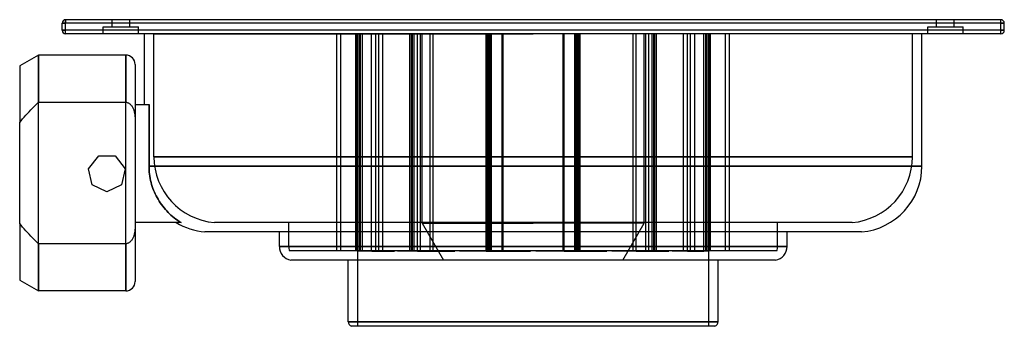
# Model space of a CAD drawing. Header units: millimetres. Extents: x -218 to 200, y -65 to 65.
import ezdxf

# ---------------------------------------------------------------- set-up
doc = ezdxf.new("R2010")
doc.units = ezdxf.units.MM
doc.layers.add('HIDDEN', color=7, linetype='Continuous')
doc.layers.add('THICK', color=7, linetype='Continuous')

msp = doc.modelspace()

# ---------------------------------------------------------------- linework, layer by layer
at = {"layer": 'HIDDEN'}
for p, q in [((-200, 63.5), (-198.5, 63.5)), ((-200, 63.5), (-200, 63.5)), ((-198.5, 65), (-198.5, 65)), ((-198.5, 63.5), (-198.5, 65)), ((-198.5, 60.5), (-198.5, 63.5)), ((198.5, 63.5), (-198.5, 63.5)), ((-178.75, 62), (-178.75, 65)), ((-178.75, 62), (-178.75, 65)), ((-171.25, 62), (-171.25, 65)), ((-171.25, 62), (-171.25, 65)), ((171.25, 62), (171.25, 65)), ((171.25, 62), (171.25, 65)), ((178.75, 62), (178.75, 65)), ((178.75, 62), (178.75, 65)), ((198.5, 65), (198.5, 65)), ((198.5, 63.5), (198.5, 65)), ((198.5, 63.5), (200, 63.5)), ((198.5, 60.5), (198.5, 63.5)), ((200, 63.5), (200, 63.5)), ((-200, 60.5), (-198.5, 60.5)), ((-200, 60.5), (-200, 60.5)), ((-198.5, 59), (-198.5, 60.5)), ((198.5, 60.5), (-198.5, 60.5)), ((-198.5, 59), (-198.5, 59)), ((-182.5, 62), (-175, 62)), ((-182.5, 59), (-182.5, 62)), ((-182.5, 59), (-182.5, 62)), ((-175, 62), (-167.5, 62)), ((-167.5, 59), (-167.5, 62)), ((-167.5, 59), (-167.5, 62)), ((-161, 59), (0, 59)), ((-161, 6.9), (-161, 59)), ((-83.39, -33), (-83.39, 59)), ((-81.61, -33), (-81.61, 59)), ((-75.33, -33), (-75.33, 59)), ((-74.94, -33), (-74.94, 59)), ((-74.45, -33), (-74.45, 59)), ((-73.72, -33), (-73.72, 59)), ((-73.33, -33), (-73.33, 59)), ((-72.45, -33.1), (-72.45, 59)), ((-68.58, -33), (-68.58, 59)), ((-66.76, -33.1), (-66.76, 59)), ((-65.57, -33), (-65.57, 59)), ((-63.79, -33.1), (-63.79, 59)), ((-52.35, -33), (-52.35, 59)), ((-51.64, -33), (-51.64, 59)), ((-51.24, -33), (-51.24, 59)), ((-50.53, -33), (-50.53, 59)), ((-49.13, -33), (-49.13, 59)), ((-47.85, -33.1), (-47.85, 59)), ((-47.1, -21.3), (-47.1, 59)), ((-43.71, -33), (-43.71, 59)), ((-42.5, -33.1), (-42.5, 59)), ((-19.95, -33), (-19.95, 59)), ((-19.46, -33.1), (-19.46, 59)), ((-19, -33), (-19, 59)), ((-18.6, -33), (-18.6, 59)), ((-18.11, -33), (-18.11, 59)), ((-17.72, -33), (-17.72, 59)), ((-13.19, -33), (-13.19, 59)), ((-12.79, -33.1), (-12.79, 59)), ((161, 59), (0, 59)), ((12.79, -33.1), (12.79, 59)), ((13.19, -33), (13.19, 59)), ((17.72, -33), (17.72, 59)), ((18.11, -33), (18.11, 59)), ((18.6, -33), (18.6, 59)), ((19, -33), (19, 59)), ((19.46, -33.1), (19.46, 59)), ((19.95, -33), (19.95, 59)), ((42.5, -33.1), (42.5, 59)), ((43.71, -33), (43.71, 59)), ((47.1, -21.3), (47.1, 59)), ((47.85, -33.1), (47.85, 59)), ((49.13, -33), (49.13, 59)), ((50.53, -33), (50.53, 59)), ((51.24, -33), (51.24, 59)), ((51.64, -33), (51.64, 59)), ((52.35, -33), (52.35, 59)), ((63.79, -33.1), (63.79, 59)), ((65.57, -33), (65.57, 59)), ((66.76, -33.1), (66.76, 59)), ((68.58, -33), (68.58, 59)), ((72.45, -33.1), (72.45, 59)), ((73.33, -33), (73.33, 59)), ((73.72, -33), (73.72, 59)), ((74.45, -33), (74.45, 59)), ((74.94, -33), (74.94, 59)), ((75.33, -33), (75.33, 59)), ((81.61, -33), (81.61, 59)), ((83.39, -33), (83.39, 59)), ((161, 6.9), (161, 59)), ((167.5, 62), (175, 62)), ((167.5, 59), (167.5, 62)), ((167.5, 59), (167.5, 62)), ((175, 62), (182.5, 62)), ((182.5, 59), (182.5, 62)), ((182.5, 59), (182.5, 62)), ((198.5, 60.5), (200, 60.5)), ((198.5, 59), (198.5, 60.5)), ((198.5, 59), (198.5, 59)), ((200, 60.5), (200, 60.5)), ((-210, 0), (-210, 50)), ((-173, 0), (-173, 50)), ((-169, 29), (-169, 29)), ((-163.1, 2.9), (-163.1, 29)), ((-184.47, 7.21), (-184.47, 7.21)), ((-177.53, 7.21), (-177.53, 7.21)), ((0, 6.9), (-161, 6.9)), ((-161, 6.9), (0, 6.9)), ((161, 6.9), (0, 6.9)), ((0, 6.9), (161, 6.9)), ((-188.8, 1.78), (-188.8, 1.78)), ((-173.2, 1.78), (-173.2, 1.78)), ((-163.08, 2.07), (-163.1, 2.9)), ((-163.1, 2.9), (0, 2.9)), ((-163.04, 1.22), (-163.08, 2.07)), ((-162.98, 0.35), (-163.04, 1.22)), ((-162.88, -0.52), (-162.98, 0.35)), ((0, 2.9), (165, 2.9)), ((-210, -50), (-210, 0)), ((-173, -50), (-173, 0)), ((-162.76, -1.4), (-162.88, -0.52)), ((-162.61, -2.28), (-162.76, -1.4)), ((-162.42, -3.16), (-162.61, -2.28)), ((-162.21, -4.02), (-162.42, -3.16)), ((-161.98, -4.88), (-162.21, -4.02)), ((-187.25, -4.99), (-187.25, -4.99)), ((-181, -8), (-181, -8)), ((-174.75, -4.99), (-174.75, -4.99)), ((-161.72, -5.71), (-161.98, -4.88)), ((-161.44, -6.53), (-161.72, -5.71)), ((-161.14, -7.32), (-161.44, -6.53)), ((-160.83, -8.08), (-161.14, -7.32)), ((-160.48, -8.85), (-160.83, -8.08)), ((-160.1, -9.62), (-160.48, -8.85)), ((-159.7, -10.39), (-160.1, -9.62)), ((-159.26, -11.16), (-159.7, -10.39)), ((-158.8, -11.92), (-159.26, -11.16)), ((-158.31, -12.67), (-158.8, -11.92)), ((-157.8, -13.4), (-158.31, -12.67)), ((-157.26, -14.11), (-157.8, -13.4)), ((-156.71, -14.8), (-157.26, -14.11)), ((-156.15, -15.47), (-156.71, -14.8)), ((-155.57, -16.1), (-156.15, -15.47)), ((-154.99, -16.7), (-155.57, -16.1)), ((-154.4, -17.28), (-154.99, -16.7)), ((-153.78, -17.85), (-154.4, -17.28)), ((-153.12, -18.42), (-153.78, -17.85)), ((-152.44, -18.97), (-153.12, -18.42)), ((-151.74, -19.51), (-152.44, -18.97)), ((-151.01, -20.03), (-151.74, -19.51)), ((-150.27, -20.53), (-151.01, -20.03)), ((-149.51, -21), (-150.27, -20.53)), ((-169, -21), (-169, -21)), ((135.36, -21), (-135.36, -21)), ((-103.75, -31.1), (-103.75, -21)), ((-47.1, -21.3), (-38.04, -37)), ((0, -21.3), (-47.1, -21.3)), ((-47.1, -21.3), (0, -21.3)), ((47.1, -21.3), (0, -21.3)), ((47.1, -21.3), (0, -21.3)), ((38.04, -37), (47.1, -21.3)), ((103.75, -31.1), (103.75, -21)), ((-107.75, -31.1), (0, -31.1)), ((0, -31.1), (-103.75, -31.1)), ((-103.75, -31.1), (0, -31.1)), ((103.44, -33), (-103.44, -33)), ((-72.87, -33.1), (-74.5, -33.1)), ((-74.5, -65), (-74.5, -33.1)), ((-74.42, -33), (-74.42, -33.1)), ((-72.87, -33.1), (-72.87, -33)), ((-72.45, -33.1), (-72.87, -33.1)), ((-72.37, -33.1), (-72.37, -33)), ((-68.55, -33.1), (-72.37, -33.1)), ((-68.55, -33), (-68.55, -33.1)), ((-68.55, -33.1), (-58.94, -33.1)), ((-65.55, -33), (-65.55, -33.1)), ((-58.94, -33.1), (-58.94, -33)), ((-57.54, -33.1), (-57.54, -33)), ((-49.11, -33.1), (-57.54, -33.1)), ((-49.11, -33), (-49.11, -33.1)), ((-49.11, -33.1), (-33.33, -33.1)), ((-43.69, -33), (-43.69, -33.1)), ((-33.33, -33.1), (-33.33, -33)), ((-31.31, -33.1), (-31.31, -33)), ((-19.94, -33.1), (-31.31, -33.1)), ((-19.94, -33), (-19.94, -33.1)), ((-19.94, -33.1), (-1.12, -33.1)), ((-13.18, -33), (-13.18, -33.1)), ((-1.12, -33.1), (-1.12, -33)), ((0, -31.1), (107.75, -31.1)), ((103.75, -31.1), (0, -31.1)), ((0, -31.1), (103.75, -31.1)), ((1.12, -33.1), (1.12, -33)), ((12.79, -33.1), (1.12, -33.1)), ((13.18, -33.1), (12.79, -33.1)), ((13.18, -33), (13.18, -33.1)), ((13.18, -33.1), (31.31, -33.1)), ((19.94, -33), (19.94, -33.1)), ((31.31, -33.1), (31.31, -33)), ((33.33, -33.1), (33.33, -33)), ((42.5, -33.1), (33.33, -33.1)), ((43.69, -33.1), (42.5, -33.1)), ((43.69, -33), (43.69, -33.1)), ((43.69, -33.1), (57.54, -33.1)), ((49.11, -33), (49.11, -33.1)), ((57.54, -33.1), (57.54, -33)), ((58.94, -33.1), (58.94, -33)), ((63.79, -33.1), (58.94, -33.1)), ((65.55, -33.1), (63.79, -33.1)), ((65.55, -33), (65.55, -33.1)), ((65.55, -33.1), (72.37, -33.1)), ((68.55, -33), (68.55, -33.1)), ((72.37, -33.1), (72.37, -33)), ((74.42, -33.1), (72.45, -33.1)), ((72.87, -33.1), (72.87, -33)), ((74.42, -33), (74.42, -33.1)), ((74.42, -33.1), (74.5, -33.1)), ((74.5, -65), (74.5, -33.1)), ((-78.5, -63.1), (0, -63.1)), ((0, -63.1), (78.5, -63.1))]:
    msp.add_line(p, q, dxfattribs=at)
for centre, radius, start, end in [((-133, 6.9), 28, 180, 265.1562), ((133, 6.9), 28, 274.8438, 0), ((-97.75, -31.1), 6, 180, 198.4614), ((97.75, -31.1), 6, 341.5386, 0)]:
    msp.add_arc(centre, radius, start, end, dxfattribs=at)
at = {"layer": 'THICK'}
for p, q in [((-198.5, 63.5), (-200, 63.5)), ((-200, 60.5), (-200, 63.5)), ((198.5, 65), (-198.5, 65)), ((-198.5, 65), (-198.5, 63.5)), ((-198.5, 60.5), (-198.5, 63.5)), ((198.5, 63.5), (-198.5, 63.5)), ((198.5, 63.5), (198.5, 65)), ((198.5, 60.5), (198.5, 63.5)), ((200, 63.5), (198.5, 63.5)), ((200, 60.5), (200, 63.5)), ((-198.5, 60.5), (-200, 60.5)), ((-198.5, 59), (-198.5, 60.5)), ((198.5, 60.5), (-198.5, 60.5)), ((198.5, 59), (-198.5, 59)), ((-165, 29), (-165, 59)), ((165, 2.9), (165, 59)), ((198.5, 59), (198.5, 60.5)), ((200, 60.5), (198.5, 60.5)), ((-210, 50), (-218, 45.38)), ((-210, 50), (-210, 30)), ((-173, 50), (-210, 50)), ((-173, 50), (-173, 30)), ((-169, 46), (-169, 22.72)), ((-218, 45.38), (-218, 21.43)), ((-210.84, 29.18), (-210, 30)), ((-210, 30), (-173, 30)), ((-173, 30), (-172.69, 29.98)), ((-172.69, 29.98), (-172.38, 29.92)), ((-172.38, 29.92), (-172.08, 29.82)), ((-172.08, 29.82), (-171.8, 29.69)), ((-171.8, 29.69), (-171.54, 29.54)), ((-171.54, 29.54), (-171.29, 29.35)), ((-171.29, 29.35), (-171.04, 29.14)), ((-215.4, 24.46), (-214.69, 25.23)), ((-214.69, 25.23), (-213.97, 26)), ((-213.97, 26), (-213.22, 26.79)), ((-213.22, 26.79), (-212.45, 27.58)), ((-212.45, 27.58), (-211.66, 28.38)), ((-211.66, 28.38), (-210.84, 29.18)), ((-171.04, 29.14), (-170.82, 28.91)), ((-170.82, 28.91), (-170.62, 28.67)), ((-170.62, 28.67), (-170.44, 28.43)), ((-170.44, 28.43), (-170.27, 28.17)), ((-170.27, 28.17), (-170.11, 27.9)), ((-170.11, 27.9), (-169.97, 27.62)), ((-169.97, 27.62), (-169.83, 27.32)), ((-169.83, 27.32), (-169.71, 27.03)), ((-169.71, 27.03), (-169.6, 26.73)), ((-169.6, 26.73), (-169.51, 26.44)), ((-169.51, 26.44), (-169.42, 26.15)), ((-169.42, 26.15), (-169.35, 25.85)), ((-169.35, 25.85), (-169.28, 25.55)), ((-169.28, 25.55), (-169.22, 25.24)), ((-169.22, 25.24), (-169.16, 24.92)), ((-169, 29), (-163.1, 29)), ((-163.1, 29), (-163.1, 2.9)), ((-218, 21.43), (-217.38, 22.18)), ((-218, -21.43), (-218, 21.43)), ((-217.38, 22.18), (-216.74, 22.93)), ((-216.74, 22.93), (-216.08, 23.69)), ((-216.08, 23.69), (-215.4, 24.46)), ((-169.16, 24.92), (-169.12, 24.6)), ((-169.12, 24.6), (-169.08, 24.28)), ((-169.08, 24.28), (-169.05, 23.96)), ((-169.05, 23.96), (-169.03, 23.64)), ((-169.03, 23.64), (-169.01, 23.32)), ((-169.01, 23.32), (-169, 23.02)), ((-169, 23.02), (-169, 22.72)), ((-169, 22.72), (-169, -22.72)), ((-188.8, 1.78), (-184.47, 7.21)), ((-184.47, 7.21), (-177.53, 7.21)), ((-177.53, 7.21), (-173.2, 1.78)), ((-187.25, -4.99), (-188.8, 1.78)), ((-173.2, 1.78), (-174.75, -4.99)), ((0, 2.9), (-163.1, 2.9)), ((-163.1, 2.9), (-163.08, 2.07)), ((-163.08, 2.07), (-163.04, 1.22)), ((-163.04, 1.22), (-162.98, 0.35)), ((-162.98, 0.35), (-162.88, -0.52)), ((165, 2.9), (0, 2.9)), ((-162.88, -0.52), (-162.76, -1.4)), ((-162.76, -1.4), (-162.61, -2.28)), ((-162.61, -2.28), (-162.42, -3.16)), ((-162.42, -3.16), (-162.21, -4.02)), ((-162.21, -4.02), (-161.98, -4.88)), ((-181, -8), (-187.25, -4.99)), ((-174.75, -4.99), (-181, -8)), ((-161.98, -4.88), (-161.72, -5.71)), ((-161.72, -5.71), (-161.44, -6.53)), ((-161.44, -6.53), (-161.14, -7.32)), ((-161.14, -7.32), (-160.83, -8.08)), ((-160.83, -8.08), (-160.48, -8.85)), ((-160.48, -8.85), (-160.1, -9.62)), ((-160.1, -9.62), (-159.7, -10.39)), ((-159.7, -10.39), (-159.26, -11.16)), ((-159.26, -11.16), (-158.8, -11.92)), ((-158.8, -11.92), (-158.31, -12.67)), ((-158.31, -12.67), (-157.8, -13.4)), ((-157.8, -13.4), (-157.26, -14.11)), ((-157.26, -14.11), (-156.71, -14.8)), ((-156.71, -14.8), (-156.15, -15.47)), ((-156.15, -15.47), (-155.57, -16.1)), ((-155.57, -16.1), (-154.99, -16.7)), ((-154.99, -16.7), (-154.4, -17.28)), ((-154.4, -17.28), (-153.78, -17.85)), ((-153.78, -17.85), (-153.12, -18.42)), ((-153.12, -18.42), (-152.44, -18.97)), ((-152.44, -18.97), (-151.74, -19.51)), ((-151.74, -19.51), (-151.01, -20.03)), ((-151.01, -20.03), (-150.27, -20.53)), ((-150.27, -20.53), (-149.51, -21)), ((-218, -21.43), (-218, -45.38)), ((-217.38, -22.18), (-218, -21.43)), ((-216.74, -22.93), (-217.38, -22.18)), ((-216.08, -23.69), (-216.74, -22.93)), ((-215.4, -24.46), (-216.08, -23.69)), ((-214.69, -25.23), (-215.4, -24.46)), ((-169.16, -24.92), (-169.22, -25.24)), ((-169.12, -24.6), (-169.16, -24.92)), ((-169.08, -24.28), (-169.12, -24.6)), ((-169.05, -23.96), (-169.08, -24.28)), ((-169.03, -23.64), (-169.05, -23.96)), ((-169.01, -23.32), (-169.03, -23.64)), ((-169, -23.02), (-169.01, -23.32)), ((-149.51, -21), (-169, -21)), ((-169, -22.72), (-169, -46)), ((-169, -22.72), (-169, -23.02)), ((139.36, -25), (-139.36, -25)), ((-107.75, -31.1), (-107.75, -25)), ((107.75, -31.1), (107.75, -25)), ((-213.97, -26), (-214.69, -25.23)), ((-213.22, -26.79), (-213.97, -26)), ((-212.45, -27.58), (-213.22, -26.79)), ((-211.66, -28.38), (-212.45, -27.58)), ((-210.84, -29.18), (-211.66, -28.38)), ((-210, -30), (-210.84, -29.18)), ((-171.04, -29.14), (-171.29, -29.35)), ((-170.82, -28.91), (-171.04, -29.14)), ((-170.62, -28.67), (-170.82, -28.91)), ((-170.44, -28.43), (-170.62, -28.67)), ((-170.27, -28.17), (-170.44, -28.43)), ((-170.11, -27.9), (-170.27, -28.17)), ((-169.97, -27.62), (-170.11, -27.9)), ((-169.83, -27.32), (-169.97, -27.62)), ((-169.71, -27.03), (-169.83, -27.32)), ((-169.6, -26.73), (-169.71, -27.03)), ((-169.51, -26.44), (-169.6, -26.73)), ((-169.42, -26.15), (-169.51, -26.44)), ((-169.35, -25.85), (-169.42, -26.15)), ((-169.28, -25.55), (-169.35, -25.85)), ((-169.22, -25.24), (-169.28, -25.55)), ((-210, -30), (-210, -50)), ((-173, -30), (-210, -30)), ((-172.69, -29.98), (-173, -30)), ((-173, -30), (-173, -50)), ((-172.38, -29.92), (-172.69, -29.98)), ((-172.08, -29.82), (-172.38, -29.92)), ((-171.8, -29.69), (-172.08, -29.82)), ((-171.54, -29.54), (-171.8, -29.69)), ((-171.29, -29.35), (-171.54, -29.54)), ((0, -31.1), (-107.75, -31.1)), ((107.75, -31.1), (0, -31.1)), ((102.84, -37), (-102.84, -37)), ((-78.5, -63.1), (-78.5, -37)), ((78.5, -63.1), (78.5, -37)), ((-218, -45.38), (-210, -50)), ((-173, -50), (-210, -50)), ((0, -63.1), (-78.5, -63.1)), ((77.12, -65), (-77.12, -65)), ((78.5, -63.1), (0, -63.1))]:
    msp.add_line(p, q, dxfattribs=at)
for centre, radius, start, end in [((-198.5, 63.5), 1.5, 90, 180), ((198.5, 63.5), 1.5, 0, 90), ((-198.5, 60.5), 1.5, 180, 270), ((198.5, 60.5), 1.5, 270, 0), ((-173, 46), 4, 0, 90), ((137, 2.9), 28, 274.8438, 0), ((-137, 2.9), 28, 238.6023, 265.1562), ((-101.75, -31.1), 6, 180, 259.5246), ((101.75, -31.1), 6, 280.4753, 0), ((-173, -46), 4, 270, 0), ((-76.5, -63.1), 2, 180, 251.8052), ((76.5, -63.1), 2, 288.1948, 0.0001)]:
    msp.add_arc(centre, radius, start, end, dxfattribs=at)

doc.saveas('drawing.dxf')
